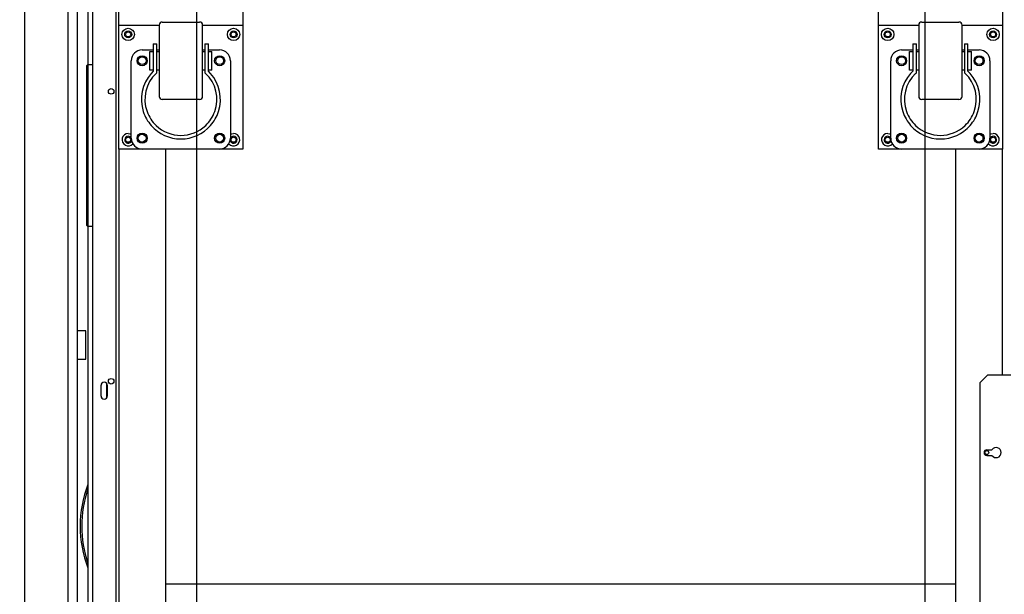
# Model space of a CAD drawing. Header units: millimetres. Extents: x 5 to 415, y 5 to 292.
# Tile 7 of 35: x 75 to 107, y 98 to 116. Entities that reach past the tile are written whole.
import ezdxf

# ---------------------------------------------------------------- set-up
doc = ezdxf.new("R2010")
doc.units = ezdxf.units.MM
doc.layers.add('COTES', color=1, linetype='Continuous')
doc.layers.add('TRAIT-FORT', color=4, linetype='Continuous', lineweight=25)
doc.styles.add('SLDTEXTSTYLE0', font='TXT', dxfattribs={"width": 0.75})
doc.dimstyles.new('SLDDIMSTYLE0', dxfattribs={"dimtxt": 3, "dimasz": 2, "dimexe": 0, "dimexo": 0.0625, "dimgap": 0.75, "dimtad": 1, "dimlfac": 20, "dimrnd": 1e-09, "dimzin": 12, "dimdsep": 46, "dimtxsty": 'SLDTEXTSTYLE0', "dimsah": 1, "dimcen": 0.09, "dimadec": 0, "dimazin": 3, "dimtfac": 1, "dimtofl": 0, "dimtmove": 0, "dimatfit": 3, "dimfxl": 1, "dimfrac": 2, "dimtolj": 1, "dimtzin": 12, "dimarcsym": 0})

# ---------------------------------------------------------------- blocks, each defined once
blk = doc.blocks.new('_D_1')
at = {"layer": 'COTES', "color": 1, "transparency": 16777216}
for p, q in [((76.164, 133.498), (49.245, 133.498)), ((50.245, 133.498), (50.245, 66.498)), ((76.164, 66.498), (49.245, 66.498))]:
    blk.add_line(p, q, dxfattribs=at)
for points in [[(50.245, 133.498), (49.745, 131.498), (50.745, 131.498)], [(50.245, 66.498), (50.745, 68.498), (49.745, 68.498)]]:
    blk.add_solid(points, dxfattribs=at)
at = {"layer": 'COTES', "color": 1, "transparency": 16777216, "char_height": 3, "attachment_point": 1, "rotation": 90, "style": 'SLDTEXTSTYLE0'}
for s, insert in [('TOLE', (46.378, 100.417)), ('1340', (46.378, 90.425))]:
    blk.add_mtext(s, dxfattribs=dict(at, insert=insert))
blk = doc.blocks.new('_D_9')
at = {"layer": 'COTES', "color": 1, "transparency": 16777216}
for p, q in [((75.814, 133.848), (42.073, 133.848)), ((43.073, 133.848), (43.073, 66.148)), ((75.814, 66.148), (42.073, 66.148))]:
    blk.add_line(p, q, dxfattribs=at)
for points in [[(43.073, 133.848), (42.573, 131.848), (43.573, 131.848)], [(43.073, 66.148), (43.573, 68.148), (42.573, 68.148)]]:
    blk.add_solid(points, dxfattribs=at)
at = {"layer": 'COTES', "color": 1, "transparency": 16777216, "char_height": 3, "attachment_point": 1, "rotation": 90, "style": 'SLDTEXTSTYLE0'}
for s, insert in [('CEINTURE INT.', (39.206, 92.031)), ('1354', (39.206, 82.04))]:
    blk.add_mtext(s, dxfattribs=dict(at, insert=insert))

msp = doc.modelspace()

# ---------------------------------------------------------------- linework, layer by layer
at = {"color": 7, "linetype": 'Continuous'}
for p, q in [((77.31416, 122.04801), (77.31416, 72.69801)), ((78.06416, 122.01265), (78.06416, 72.73336)), ((78.16416, 116.17301), (78.16416, 122.17301)), ((106.66416, 122.17301), (106.66416, 116.17301)), ((80.66416, 119.52301), (80.66416, 76.22301)), ((104.16416, 119.52301), (104.16416, 76.22301)), ((82.16416, 117.99596), (82.16416, 116.17301)), ((102.66416, 116.17301), (102.66416, 117.99596)), ((79.56416, 116.27301), (80.76416, 116.27301)), ((104.06416, 116.27301), (105.26416, 116.27301)), ((78.16416, 112.17301), (78.16416, 116.17301)), ((78.16416, 116.17301), (79.46416, 116.17301)), ((79.46416, 116.17301), (79.46416, 113.87301)), ((80.86416, 116.17301), (82.16416, 116.17301)), ((80.86416, 115.02301), (80.86416, 116.17301)), ((82.16416, 116.17301), (82.16416, 112.17301)), ((102.66416, 116.17301), (103.96416, 116.17301)), ((102.66416, 112.17301), (102.66416, 116.17301)), ((103.96416, 116.17301), (103.96416, 113.87301)), ((105.36416, 116.17301), (106.66416, 116.17301)), ((105.36416, 115.02301), (105.36416, 116.17301)), ((106.66416, 116.17301), (106.66416, 112.17301)), ((78.91416, 115.37301), (79.27416, 115.37301)), ((79.16416, 115.32301), (79.27416, 115.32301)), ((79.16416, 114.72301), (79.16416, 115.32301)), ((79.27416, 115.57301), (79.38916, 115.57301)), ((79.27416, 115.57301), (79.27416, 114.68599)), ((79.38916, 114.63613), (79.38916, 115.57301)), ((79.38916, 115.37301), (79.46416, 115.37301)), ((79.38916, 115.32301), (79.46416, 115.32301)), ((80.86416, 115.37301), (80.93916, 115.37301)), ((80.86416, 115.32301), (80.93916, 115.32301)), ((80.93916, 115.57301), (81.05416, 115.57301)), ((80.93916, 115.57301), (80.93916, 114.63613)), ((81.05416, 114.68599), (81.05416, 115.57301)), ((81.05416, 115.37301), (81.41416, 115.37301)), ((81.05416, 115.32301), (81.16416, 115.32301)), ((81.16416, 114.72301), (81.16416, 115.32301)), ((103.41416, 115.37301), (103.77416, 115.37301)), ((103.66416, 115.32301), (103.77416, 115.32301)), ((103.66416, 114.72301), (103.66416, 115.32301)), ((103.77416, 115.57301), (103.88916, 115.57301)), ((103.77416, 115.57301), (103.77416, 114.68599)), ((103.88916, 114.63613), (103.88916, 115.57301)), ((103.88916, 115.37301), (103.96416, 115.37301)), ((103.88916, 115.32301), (103.96416, 115.32301)), ((105.36416, 115.37301), (105.43916, 115.37301)), ((105.36416, 115.32301), (105.43916, 115.32301)), ((105.43916, 115.57301), (105.55416, 115.57301)), ((105.43916, 115.57301), (105.43916, 114.63613)), ((105.55416, 114.68599), (105.55416, 115.57301)), ((105.55416, 115.37301), (105.91416, 115.37301)), ((105.55416, 115.32301), (105.66416, 115.32301)), ((105.66416, 114.72301), (105.66416, 115.32301)), ((78.56416, 112.52301), (78.56416, 115.02301)), ((80.86416, 113.87301), (80.86416, 115.02301)), ((81.76416, 115.02301), (81.76416, 112.52301)), ((103.06416, 112.52301), (103.06416, 115.02301)), ((105.36416, 113.87301), (105.36416, 115.02301)), ((106.26416, 115.02301), (106.26416, 112.52301)), ((77.11416, 114.83551), (77.11416, 114.38551)), ((77.31416, 114.88551), (77.16416, 114.88551)), ((79.27416, 114.72301), (79.16416, 114.72301)), ((79.27416, 114.68599), (79.2058, 114.61395)), ((79.46416, 114.72301), (79.38916, 114.72301)), ((80.93916, 114.72301), (80.86416, 114.72301)), ((81.16416, 114.72301), (81.05416, 114.72301)), ((81.12251, 114.61395), (81.05416, 114.68599)), ((103.77416, 114.72301), (103.66416, 114.72301)), ((103.77416, 114.68599), (103.7058, 114.61395)), ((103.96416, 114.72301), (103.88916, 114.72301)), ((105.43916, 114.72301), (105.36416, 114.72301)), ((105.66416, 114.72301), (105.55416, 114.72301)), ((105.62251, 114.61395), (105.55416, 114.68599)), ((77.11416, 114.38551), (77.11416, 110.18551)), ((79.36515, 114.61395), (79.38916, 114.63613)), ((80.93916, 114.63613), (80.96317, 114.61395)), ((103.86515, 114.61395), (103.88916, 114.63613)), ((105.43916, 114.63613), (105.46317, 114.61395)), ((80.76416, 113.77301), (79.56416, 113.77301)), ((105.26416, 113.77301), (104.06416, 113.77301)), ((78.46416, 112.67301), (78.52311, 112.66412)), ((78.52311, 112.66412), (78.56416, 112.64622)), ((81.76416, 112.64622), (81.80521, 112.66412)), ((81.80521, 112.66412), (81.86416, 112.67301)), ((102.96416, 112.67301), (103.02311, 112.66412)), ((103.02311, 112.66412), (103.06416, 112.64622)), ((106.26416, 112.64622), (106.30521, 112.66412)), ((106.30521, 112.66412), (106.36416, 112.67301)), ((78.16416, 112.17301), (78.16416, 83.57301)), ((78.91416, 112.17301), (78.16416, 112.17301)), ((81.41416, 112.17301), (78.91416, 112.17301)), ((79.66416, 112.17301), (79.66416, 98.12301)), ((82.16416, 112.17301), (81.41416, 112.17301)), ((103.41416, 112.17301), (102.66416, 112.17301)), ((105.91416, 112.17301), (103.41416, 112.17301)), ((105.16416, 98.12301), (105.16416, 112.17301)), ((106.66416, 112.17301), (105.91416, 112.17301)), ((106.66416, 104.87301), (106.66416, 112.17301)), ((77.11416, 110.18551), (77.11416, 109.73551)), ((77.16416, 109.68551), (77.31416, 109.68551)), ((105.93916, 104.62301), (106.18916, 104.87301)), ((106.93916, 104.87301), (106.18916, 104.87301)), ((77.58916, 104.19801), (77.58916, 104.54801)), ((77.76416, 104.61415), (77.76416, 104.13187)), ((77.78916, 104.54801), (77.78916, 104.19801)), ((105.93916, 104.62301), (105.93916, 90.12301)), ((106.16416, 102.46301), (106.32886, 102.46301)), ((106.16416, 102.28301), (106.32886, 102.28301)), ((105.16416, 98.12301), (79.66416, 98.12301)), ((79.66416, 98.12301), (79.66416, 97.94801)), ((79.66416, 97.94801), (79.66416, 96.79801)), ((105.16416, 97.94801), (105.16416, 98.12301)), ((105.16416, 96.79801), (105.16416, 97.94801))]:
    msp.add_line(p, q, dxfattribs=at)
for centre, radius in [((78.46416, 115.87301), 0.2), ((78.46416, 115.87301), 0.1125), ((78.46416, 115.87301), 0.0825), ((81.86416, 115.87301), 0.2), ((81.86416, 115.87301), 0.1125), ((81.86416, 115.87301), 0.0825), ((102.96416, 115.87301), 0.2), ((102.96416, 115.87301), 0.1125), ((102.96416, 115.87301), 0.0825), ((106.36416, 115.87301), 0.2), ((106.36416, 115.87301), 0.1125), ((106.36416, 115.87301), 0.0825), ((78.91416, 115.02301), 0.1625), ((78.91416, 115.02301), 0.125), ((81.41416, 115.02301), 0.1625), ((81.41416, 115.02301), 0.125), ((103.41416, 115.02301), 0.1625), ((103.41416, 115.02301), 0.125), ((105.91416, 115.02301), 0.1625), ((105.91416, 115.02301), 0.125), ((78.46416, 112.47301), 0.0825), ((78.91416, 112.52301), 0.1625), ((78.91416, 112.52301), 0.125), ((81.41416, 112.52301), 0.1625), ((81.41416, 112.52301), 0.125), ((81.86416, 112.47301), 0.0825), ((102.96416, 112.47301), 0.0825), ((103.41416, 112.52301), 0.1625), ((103.41416, 112.52301), 0.125), ((105.91416, 112.52301), 0.1625), ((105.91416, 112.52301), 0.125), ((106.36416, 112.47301), 0.0825), ((106.16416, 102.37301), 0.0625)]:
    msp.add_circle(centre, radius, dxfattribs=at)
for centre, radius, start, end in [((79.56416, 116.17301), 0.1, 90.000738, 179.999262), ((80.76416, 116.17301), 0.1, 0.000738, 90.00097), ((104.06416, 116.17301), 0.1, 89.99903, 179.999262), ((105.26416, 116.17301), 0.1, 0.000738, 90.000116), ((78.91416, 115.02301), 0.35, 90.00025, 179.99975), ((81.41416, 115.02301), 0.35, 0.00025, 90.000238), ((103.41416, 115.02301), 0.35, 90.00025, 179.99975), ((105.91416, 115.02301), 0.35, 0.000211, 89.999926), ((77.16416, 114.83551), 0.05, 89.997323, 179.999262), ((80.16416, 113.77301), 1.275, 138.733595, 197.988566), ((80.16416, 113.77301), 1.16, 133.535251, 199.842853), ((80.16416, 113.77301), 1.16, 340.15706, 46.46463), ((80.16416, 113.77301), 1.275, 342.011474, 41.266443), ((104.66416, 113.77301), 1.275, 138.733564, 197.988532), ((104.66416, 113.77301), 1.16, 133.535379, 199.842946), ((104.66416, 113.77301), 1.16, 340.157048, 46.464623), ((104.66416, 113.77301), 1.275, 342.011499, 41.266487), ((79.56416, 113.87301), 0.1, 179.99903, 269.999262), ((80.76416, 113.87301), 0.1, 269.99903, 0.00097), ((104.06416, 113.87301), 0.1, 179.99903, 270.00097), ((105.26416, 113.87301), 0.1, 269.999884, 0.00097), ((80.16416, 113.77301), 1.275, 221.21022, 318.789784), ((80.16416, 113.77301), 1.16, 226.397191, 313.602814), ((104.66416, 113.77301), 1.275, 221.210188, 318.789801), ((104.66416, 113.77301), 1.16, 226.397158, 313.602829), ((78.46416, 112.47301), 0.2, 89.999062, 318.903089), ((78.46416, 112.47301), 0.1125, 90, 345.418069), ((78.46416, 112.47301), 0.1125, 27.266044, 90), ((78.91416, 112.52301), 0.35, 179.999762, 269.99975), ((81.41416, 112.52301), 0.35, 269.999762, 0.000238), ((81.86416, 112.47301), 0.2, 221.096911, 90.000269), ((81.86416, 112.47301), 0.1125, 194.581932, 90), ((81.86416, 112.47301), 0.1125, 90, 152.733956), ((102.96416, 112.47301), 0.2, 89.999779, 318.903089), ((102.96416, 112.47301), 0.1125, 90, 345.418068), ((102.96416, 112.47301), 0.1125, 27.266044, 90), ((103.41416, 112.52301), 0.35, 179.999762, 269.99975), ((105.91416, 112.52301), 0.35, 270.000006, 0.000238), ((106.36416, 112.47301), 0.2, 221.096911, 90.000132), ((106.36416, 112.47301), 0.1125, 194.581932, 90), ((106.36416, 112.47301), 0.1125, 90, 152.733956), ((77.16416, 109.73551), 0.05, 180.000738, 270.002677), ((77.68916, 104.54801), 0.1, 360, 180), ((77.68916, 104.19801), 0.1, 180, 0), ((106.16416, 102.37301), 0.09, 90, 270), ((106.46416, 102.37301), 0.1625, 213.631292, 146.368708)]:
    msp.add_arc(centre, radius, start, end, dxfattribs=at)
at = {"layer": 'TRAIT-FORT', "color": 4, "linetype": 'Continuous', "lineweight": 25}
for p, q in [((75.11416, 135.54801), (75.11416, 64.44801)), ((76.51416, 134.14801), (76.51416, 65.84801)), ((76.81416, 133.84801), (76.81416, 66.14801)), ((77.16416, 133.49801), (77.16416, 66.49801)), ((77.09666, 106.30551), (76.81416, 106.30551)), ((77.09666, 105.39051), (77.09666, 106.30551)), ((76.81416, 105.39051), (77.09666, 105.39051))]:
    msp.add_line(p, q, dxfattribs=at)
for centre in [(77.91416, 114.03372), (77.91416, 104.67658)]:
    msp.add_circle(centre, 0.09, dxfattribs=at)
for centre, radius, start, end in [((80.16561, 113.77374), 1.27657, 198.000206, 221.192111), ((80.16369, 113.77273), 1.15946, 199.837648, 226.404731), ((80.14928, 113.78277), 1.17734, 313.799546, 339.956366), ((80.16609, 113.77185), 1.2728, 318.772534, 342.034204), ((104.66587, 113.77392), 1.27689, 198.00409, 221.190449), ((104.66384, 113.7728), 1.15963, 199.838748, 226.401569), ((104.64956, 113.78256), 1.17699, 313.796813, 339.96116), ((104.6663, 113.77176), 1.27257, 318.769175, 342.035342), ((80.66416, 99.99801), 3.75, 158.96053, 201.03947), ((80.66416, 99.99801), 3.7, 161.075356, 198.924644)]:
    msp.add_arc(centre, radius, start, end, dxfattribs=at)

# ---------------------------------------------------------------- dimensions: what is measured, and where the dimension line sits
at = {"layer": 'COTES', "color": 1}
for base, p1, p2, text, picture, middle in [((43.07315, 66.14801), (76.81416, 133.84801), (76.81416, 66.14801), '<> CEINTURE INT.', '_D_9', (43.07315, 99.99801)), ((50.24499, 66.49801), (77.16416, 133.49801), (77.16416, 66.49801), '<> TOLE', '_D_1', (50.24499, 99.99801))]:
    dim = msp.add_linear_dim(base=base, p1=p1, p2=p2, angle=90, text=text, dimstyle='SLDDIMSTYLE0', dxfattribs=at)
    dim.commit()
    dim.dimension.update_dxf_attribs({"geometry": picture, "text_midpoint": middle, "dimtype": 160})

doc.saveas('drawing.dxf')
